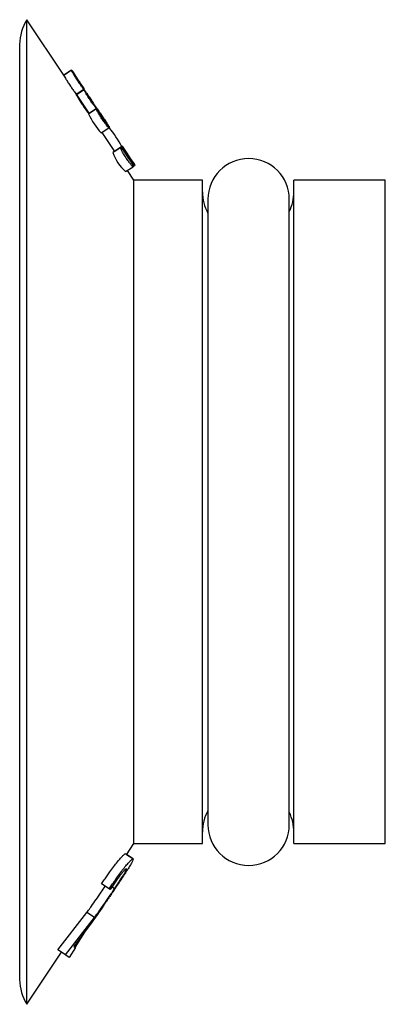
# Model space of a CAD drawing. Header units: millimetres. Extents: x 98.8 to 106.8, y 136.1 to 157.6.
import ezdxf

# ---------------------------------------------------------------- set-up
doc = ezdxf.new("R2010")
doc.units = ezdxf.units.MM

msp = doc.modelspace()

# ---------------------------------------------------------------- linework, layer by layer
at = {"color": 7, "linetype": 'Continuous', "lineweight": 25}
for p, q in [((99.761, 156.39), (98.951, 157.605)), ((98.951, 146.844), (98.951, 157.605)), ((98.791, 157.063), (98.791, 146.844)), ((99.923, 156.498), (99.756, 156.387)), ((99.927, 156.501), (99.761, 156.39)), ((100.187, 156.111), (99.944, 156.475)), ((100.195, 156.078), (100.029, 155.968)), ((100.034, 155.971), (100.2, 156.082)), ((100.315, 155.558), (100.021, 156)), ((100.038, 155.974), (100.054, 155.985)), ((100.466, 155.658), (100.299, 155.547)), ((100.306, 155.551), (100.472, 155.662)), ((100.576, 155.13), (100.742, 155.241)), ((100.742, 155.241), (100.757, 155.252)), ((100.87, 154.726), (100.593, 155.142)), ((100.998, 154.81), (100.832, 154.7)), ((101.025, 154.829), (100.859, 154.718)), ((101.036, 154.837), (100.87, 154.726)), ((101.305, 154.434), (101.045, 154.823)), ((101.107, 154.283), (101.273, 154.392)), ((101.273, 154.393), (101.302, 154.413)), ((101.314, 154.421), (101.305, 154.434)), ((101.291, 154.094), (101.147, 154.31)), ((102.791, 154.094), (101.291, 154.094)), ((101.291, 146.844), (101.291, 154.094)), ((102.791, 146.844), (102.791, 154.094)), ((106.791, 154.094), (104.791, 154.094)), ((104.791, 146.844), (104.791, 154.094)), ((106.791, 146.844), (106.791, 154.094)), ((102.911, 153.679), (102.911, 140.009)), ((104.691, 140.009), (104.691, 153.679)), ((98.791, 146.844), (98.791, 136.624)), ((98.951, 136.082), (98.951, 146.844)), ((101.291, 139.594), (101.291, 146.844)), ((102.791, 139.594), (102.791, 146.844)), ((104.791, 139.594), (104.791, 146.844)), ((106.791, 139.594), (106.791, 146.844)), ((101.13, 139.352), (101.291, 139.594)), ((101.291, 139.594), (102.791, 139.594)), ((104.791, 139.594), (106.791, 139.594)), ((101.271, 139.259), (101.105, 139.369)), ((101.266, 139.263), (101.13, 139.352)), ((100.605, 138.701), (100.584, 138.714)), ((100.751, 138.606), (100.584, 138.714)), ((100.771, 138.592), (100.605, 138.701)), ((100.771, 138.592), (100.751, 138.606)), ((100.869, 138.609), (100.81, 138.649)), ((99.629, 137.271), (100.263, 138.092)), ((99.795, 137.162), (100.429, 137.982)), ((100.429, 137.982), (100.263, 138.092)), ((100.376, 137.884), (99.976, 137.349)), ((100.009, 137.326), (100.25, 137.717)), ((100.016, 137.321), (99.874, 137.108)), ((99.976, 137.349), (100.016, 137.321)), ((98.951, 136.082), (99.708, 137.219)), ((99.795, 137.162), (99.629, 137.271)), ((99.874, 137.108), (99.708, 137.219)), ((99.874, 137.108), (99.708, 137.219))]:
    msp.add_line(p, q, dxfattribs=at)
at = {"color": 7, "linetype": 'Continuous', "lineweight": 25, "flags": 128}
for points in [[(99.927, 156.501), (99.938, 156.485), (99.968, 156.44), (100.012, 156.372), (100.065, 156.292), (100.118, 156.213), (100.164, 156.146), (100.194, 156.101), (100.204, 156.085), (100.204, 156.085)], [(101.045, 154.823), (101.036, 154.837), (101.046, 154.82), (101.075, 154.774), (101.119, 154.706), (101.172, 154.626), (101.225, 154.547), (101.271, 154.48), (101.302, 154.436), (101.314, 154.421), (101.314, 154.421)]]:
    msp.add_lwpolyline(points, dxfattribs=at)
at = {"color": 7, "linetype": 'Continuous', "lineweight": 25}
for centre, radius, start, end in [((99.791, 157.063), 1, 147.2172, 180), ((101.662, 156.152), 1.491, 203.9268, 223.2309), ((99.021, 153.797), 2.254, 27.2374, 39.975), ((101.752, 155.008), 0.97, 198.4668, 228.3298), ((103.801, 153.679), 0.89, 0, 180), ((103.791, 153.844), 1, 180, 208.3576), ((103.791, 153.844), 1, 334.1581, 0), ((103.791, 139.844), 1, 151.6424, 180), ((103.791, 139.844), 1, 0, 25.8419), ((103.801, 140.009), 0.89, 180, 0), ((99.791, 136.624), 1, 180, 212.7828)]:
    msp.add_arc(centre, radius, start, end, dxfattribs=at)
for points, knots in [([(100.2, 156.082), (100.199, 156.085), (100.196, 156.092), (100.165, 156.141), (100.119, 156.21), (100.065, 156.292), (100.01, 156.374), (99.964, 156.443), (99.932, 156.488), (99.919, 156.503), (99.928, 156.486), (99.956, 156.438), (100.001, 156.367), (100.054, 156.285), (100.11, 156.203), (100.157, 156.136), (100.192, 156.09), (100.197, 156.084), (100.2, 156.082)], [0, 0, 0, 0, 0.062865, 0.125533, 0.187909, 0.250073, 0.312227, 0.374571, 0.437187, 0.500003, 0.562839, 0.625502, 0.687896, 0.750074, 0.812218, 0.874543, 0.937158, 1, 1, 1, 1]), ([(99.756, 156.387), (99.758, 156.383), (99.761, 156.376), (99.79, 156.327), (99.834, 156.257), (99.888, 156.174), (99.943, 156.093), (99.991, 156.025), (100.025, 155.979), (100.031, 155.974), (100.034, 155.971)], [0, 0, 0, 0, 0.124898, 0.249996, 0.375314, 0.499979, 0.624648, 0.749964, 0.874983, 1, 1, 1, 1]), ([(100.472, 155.662), (100.471, 155.666), (100.469, 155.674), (100.439, 155.723), (100.394, 155.792), (100.34, 155.875), (100.285, 155.956), (100.238, 156.025), (100.205, 156.07), (100.192, 156.084), (100.199, 156.065), (100.227, 156.017), (100.271, 155.946), (100.324, 155.864), (100.379, 155.782), (100.427, 155.715), (100.463, 155.669), (100.469, 155.665), (100.472, 155.662)], [0, 0, 0, 0, 0.062887, 0.125577, 0.18796, 0.250115, 0.312249, 0.374574, 0.437182, 0.500005, 0.562859, 0.625542, 0.687945, 0.750115, 0.81224, 0.874543, 0.937149, 1, 1, 1, 1]), ([(100.029, 155.968), (100.03, 155.964), (100.032, 155.956), (100.061, 155.906), (100.104, 155.836), (100.158, 155.753), (100.213, 155.672), (100.261, 155.605), (100.296, 155.559), (100.303, 155.554), (100.306, 155.551)], [0, 0, 0, 0, 0.124899, 0.249998, 0.375311, 0.49998, 0.624648, 0.749964, 0.874985, 1, 1, 1, 1]), ([(100.742, 155.241), (100.741, 155.245), (100.74, 155.253), (100.711, 155.303), (100.667, 155.373), (100.613, 155.456), (100.558, 155.537), (100.51, 155.605), (100.477, 155.649), (100.462, 155.663), (100.468, 155.644), (100.495, 155.595), (100.538, 155.523), (100.591, 155.441), (100.647, 155.359), (100.695, 155.292), (100.731, 155.247), (100.739, 155.243), (100.742, 155.241)], [0, 0, 0, 0, 0.06291, 0.125625, 0.188019, 0.250164, 0.312276, 0.374579, 0.437177, 0.500008, 0.562881, 0.625586, 0.688001, 0.750165, 0.812268, 0.874546, 0.93714, 1, 1, 1, 1]), ([(100.757, 155.252), (100.756, 155.255), (100.752, 155.262), (100.721, 155.31), (100.675, 155.379), (100.629, 155.447), (100.593, 155.502), (100.558, 155.554), (100.52, 155.612), (100.488, 155.658), (100.477, 155.673), (100.486, 155.656), (100.515, 155.608), (100.559, 155.538), (100.613, 155.456), (100.669, 155.374), (100.716, 155.307), (100.75, 155.26), (100.755, 155.254), (100.757, 155.252)], [0, 0, 0, 0, 0.0628783, 0.1255338, 0.1878665, 0.2499727, 0.2809621, 0.3123966, 0.3747158, 0.4373323, 0.5001618, 0.5630052, 0.625656, 0.6880111, 0.7501332, 0.8122258, 0.8745213, 0.9371381, 1, 1, 1, 1]), ([(101.273, 154.392), (101.273, 154.397), (101.274, 154.407), (101.247, 154.458), (101.205, 154.529), (101.151, 154.612), (101.096, 154.693), (101.047, 154.761), (101.012, 154.804), (100.995, 154.816), (100.999, 154.795), (101.023, 154.744), (101.064, 154.671), (101.116, 154.588), (101.172, 154.507), (101.222, 154.441), (101.26, 154.397), (101.269, 154.394), (101.273, 154.392)], [0, 0, 0, 0, 0.062963, 0.125737, 0.188162, 0.250292, 0.312355, 0.374604, 0.437174, 0.500015, 0.562932, 0.62569, 0.688136, 0.750292, 0.812348, 0.874568, 0.937127, 1, 1, 1, 1]), ([(101.302, 154.413), (101.301, 154.416), (101.299, 154.424), (101.27, 154.474), (101.225, 154.544), (101.171, 154.626), (101.116, 154.708), (101.069, 154.776), (101.036, 154.821), (101.022, 154.834), (101.029, 154.816), (101.056, 154.767), (101.099, 154.696), (101.152, 154.613), (101.208, 154.531), (101.256, 154.464), (101.292, 154.419), (101.299, 154.415), (101.302, 154.413)], [0, 0, 0, 0, 0.062955, 0.125685, 0.188057, 0.250159, 0.312232, 0.374523, 0.43714, 0.500008, 0.562918, 0.625638, 0.688036, 0.75016, 0.812221, 0.874482, 0.937095, 1, 1, 1, 1]), ([(100.584, 138.714), (100.604, 138.744), (100.644, 138.805), (100.705, 138.893), (100.774, 138.992), (100.851, 139.096), (100.931, 139.198), (101, 139.28), (101.048, 139.331), (101.078, 139.358), (101.097, 139.371), (101.102, 139.37), (101.105, 139.369)], [0, 0, 0, 0, 0.082872, 0.168521, 0.250162, 0.375937, 0.499998, 0.62694, 0.749861, 0.83223, 0.916869, 1, 1, 1, 1]), ([(100.751, 138.606), (100.771, 138.636), (100.811, 138.696), (100.871, 138.785), (100.941, 138.884), (101.018, 138.988), (101.097, 139.089), (101.166, 139.171), (101.215, 139.222), (101.245, 139.249), (101.263, 139.261), (101.268, 139.26), (101.271, 139.259)], [0, 0, 0, 0, 0.082316, 0.167481, 0.248748, 0.373931, 0.497696, 0.624658, 0.748025, 0.830875, 0.916151, 1, 1, 1, 1]), ([(101.271, 139.259), (101.272, 139.249), (101.272, 139.233), (101.228, 139.153), (101.162, 139.045), (101.048, 138.871), (100.939, 138.706), (100.884, 138.623)], [0, 0, 0, 0, 0.251569, 0.377765, 0.503104, 0.752127, 1, 1, 1, 1]), ([(101.129, 139.046), (101.121, 139.043), (101.108, 139.04), (101.059, 138.987), (101.013, 138.931), (100.958, 138.859), (100.877, 138.749), (100.813, 138.655), (100.771, 138.592)], [0, 0, 0, 0, 0.251108, 0.37696, 0.501954, 0.624561, 0.751498, 1, 1, 1, 1]), ([(100.869, 138.609), (100.888, 138.638), (100.926, 138.695), (100.998, 138.806), (101.072, 138.923), (101.13, 139.023), (101.129, 139.038), (101.129, 139.046)], [0, 0, 0, 0, 0.124439, 0.248999, 0.498094, 0.748517, 1, 1, 1, 1]), ([(100.263, 138.092), (100.286, 138.124), (100.318, 138.168), (100.352, 138.214), (100.395, 138.273), (100.464, 138.369), (100.562, 138.51), (100.634, 138.618), (100.664, 138.662)], [0, 0, 0, 0, 0.192774, 0.262486, 0.271544, 0.543038, 0.813732, 1, 1, 1, 1]), ([(100.884, 138.623), (100.866, 138.596), (100.834, 138.548), (100.785, 138.475), (100.739, 138.407), (100.694, 138.34), (100.65, 138.276), (100.597, 138.198), (100.53, 138.102), (100.453, 137.992), (100.401, 137.919), (100.376, 137.884)], [0, 0, 0, 0, 0.091358, 0.165034, 0.249269, 0.331954, 0.411431, 0.499124, 0.651632, 0.832349, 1, 1, 1, 1]), ([(100.429, 137.982), (100.452, 138.014), (100.482, 138.054), (100.515, 138.098), (100.558, 138.158), (100.629, 138.256), (100.74, 138.416), (100.826, 138.545), (100.869, 138.609)], [0, 0, 0, 0, 0.176677, 0.226595, 0.242003, 0.501969, 0.751753, 1, 1, 1, 1]), ([(99.708, 137.219), (99.703, 137.222), (99.694, 137.228), (99.65, 137.257), (99.629, 137.271)], [0, 0, 0, 0, 0.499467, 1, 1, 1, 1]), ([(99.874, 137.108), (99.87, 137.111), (99.86, 137.118), (99.817, 137.148), (99.795, 137.162)], [0, 0, 0, 0, 0.499519, 1, 1, 1, 1])]:
    msp.add_open_spline(points, degree=3, knots=knots, dxfattribs=at)

doc.saveas('drawing.dxf')
